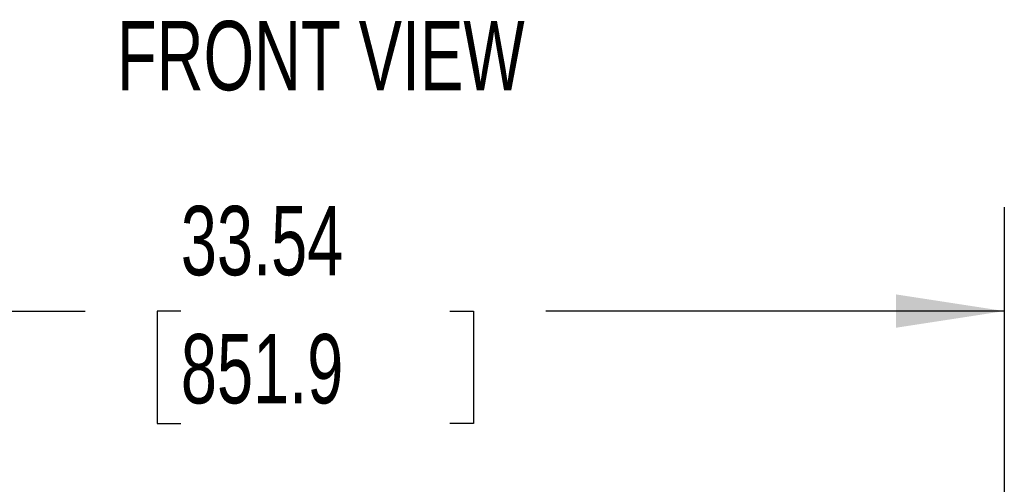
# Model space of a CAD drawing. Header units: inches. Extents: x 0.2 to 10.8, y 0.2 to 8.2.
# Tile 35 of 164: x 3.227 to 4.41, y 2.263 to 2.821. Entities that reach past the tile are written whole.
import ezdxf

# ---------------------------------------------------------------- set-up
doc = ezdxf.new("R2010")
doc.units = ezdxf.units.IN
doc.header["$MEASUREMENT"] = 0
doc.layers.add('DIMENSIONS', color=140, linetype='Continuous')
doc.layers.add('TEXT', color=140, linetype='Continuous')
doc.styles.add('SLDTEXTSTYLE0', font='TXT', dxfattribs={"width": 0.7})
doc.dimstyles.new('SLDDIMSTYLE0', dxfattribs={"dimtxt": 0.084961, "dimasz": 0.13, "dimexe": 0, "dimexo": 0.0625, "dimgap": 0.02124, "dimtad": 0, "dimtih": 1, "dimtoh": 1, "dimlfac": 20, "dimrnd": 1e-09, "dimzin": 12, "dimdsep": 46, "dimtxsty": 'SLDTEXTSTYLE0', "dimsah": 1, "dimcen": 0.09, "dimadec": 0, "dimazin": 3, "dimtfac": 1, "dimtofl": 0, "dimtmove": 0, "dimatfit": 3, "dimfxl": 0, "dimfrac": 2, "dimtolj": 1, "dimtzin": 12, "dimarcsym": 0})

# ---------------------------------------------------------------- blocks, each defined once
blk = doc.blocks.new('_D_26')
at = {"layer": 'DIMENSIONS'}
for p, q in [((2.7333, 2.2237), (2.7333, 2.5958)), ((4.4102, 2.2237), (4.4102, 2.5958)), ((2.7333, 2.4708), (3.3058, 2.4708)), ((3.4209, 2.4708), (3.3924, 2.4708)), ((3.3924, 2.4708), (3.3924, 2.3358)), ((3.7441, 2.4708), (3.7726, 2.4708)), ((3.7726, 2.4708), (3.7726, 2.3358)), ((4.4102, 2.4708), (3.8592, 2.4708)), ((3.3924, 2.3358), (3.4209, 2.3358)), ((3.7726, 2.3358), (3.7441, 2.3358))]:
    blk.add_line(p, q, dxfattribs=at)
for points in [[(2.7333, 2.4708), (2.8633, 2.4508), (2.8633, 2.4908)], [(4.4102, 2.4708), (4.2802, 2.4908), (4.2802, 2.4508)]]:
    blk.add_solid(points, dxfattribs=at)
at = {"layer": 'DIMENSIONS', "char_height": 0.08333, "attachment_point": 1, "style": 'SLDTEXTSTYLE0'}
for s, insert in [('33.54', (3.4209, 2.5972)), ('851.9', (3.4209, 2.4432))]:
    blk.add_mtext(s, dxfattribs=dict(at, insert=insert))

msp = doc.modelspace()

# ---------------------------------------------------------------- texts
at = {"layer": 'TEXT', "insert": (3.5890804, 2.8195287), "char_height": 0.08333333, "attachment_point": 2, "style": 'SLDTEXTSTYLE0'}
msp.add_mtext('FRONT VIEW', dxfattribs=at)

# ---------------------------------------------------------------- dimensions: what is measured, and where the dimension line sits
at = {"layer": 'DIMENSIONS'}
dim = msp.add_linear_dim(base=(4.4101526, 2.4707893), p1=(2.7332526, 2.1737008), p2=(4.4101526, 2.1737008), dimstyle='SLDDIMSTYLE0', dxfattribs=at)
dim.commit()
dim.dimension.update_dxf_attribs({"geometry": '_D_26', "text_midpoint": (3.5825208, 2.4707893), "dimtype": 160})

doc.saveas('drawing.dxf')
